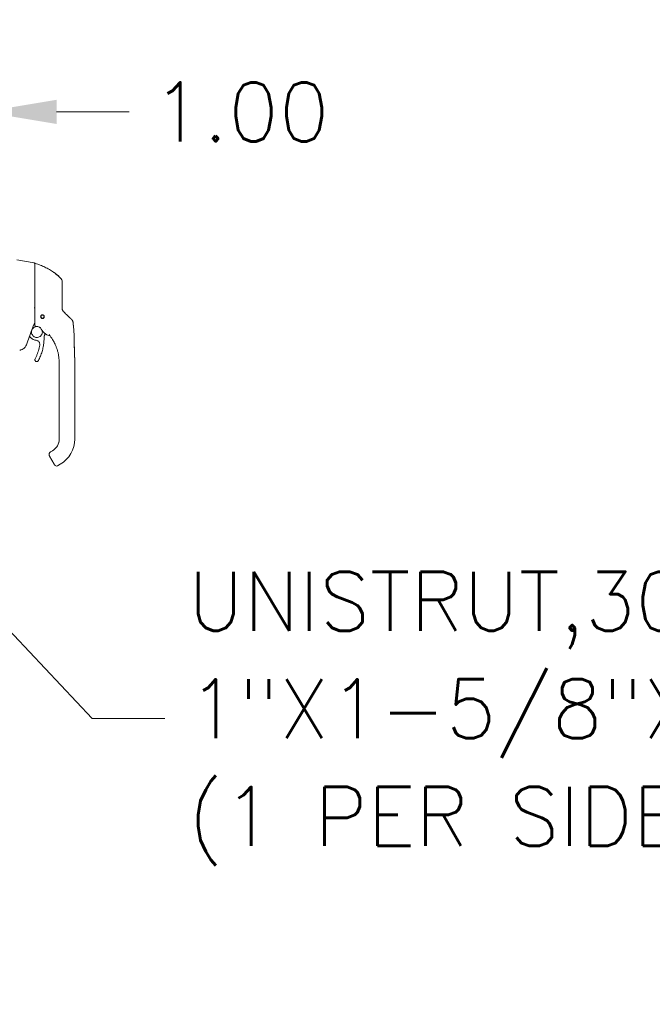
# Model space of a CAD drawing. Header units: inches. Extents: x 4 to 472, y 10 to 298.
# Tile 20 of 45: x 116 to 140, y 156 to 193. Entities that reach past the tile are written whole.
import ezdxf

# ---------------------------------------------------------------- set-up
doc = ezdxf.new("R2010")
doc.units = ezdxf.units.IN
doc.header["$LTSCALE"] = 28
doc.header["$MEASUREMENT"] = 0
for name, color, linetype, lineweight in [('Dimension (ANSI)', 7, 'Continuous', 5), ('Symbol (ANSI)', 7, 'Continuous', 5), ('Visible (ANSI)', 7, 'Continuous', 5)]:
    doc.layers.add(name, color=color, linetype=linetype, lineweight=lineweight)
doc.styles.add('ROMANS', font='romans.shx')
doc.dimstyles.new('Default (ANSI)', dxfattribs={"dimscale": 28, "dimtxt": 0.08, "dimasz": 0.098425, "dimexe": 0.125, "dimexo": 0.0625, "dimgap": 0.031496, "dimtad": 0, "dimtih": 1, "dimtoh": 1, "dimrnd": 1e-08, "dimzin": 0, "dimdsep": 46, "dimtxsty": 'ROMANS', "dimcen": 0.09, "dimdle": 0.393701, "dimclrd": 256, "dimclre": 256, "dimclrt": 256, "dimadec": 0, "dimazin": 0, "dimtfac": 1.25, "dimtofl": 0, "dimtmove": 0, "dimatfit": 3, "dimfxl": 0, "dimtolj": 1, "dimtzin": 0, "dimlwd": -1, "dimlwe": -1, "dimarcsym": 0})
doc.dimstyles.new('Default (ANSI)$7', dxfattribs={"dimscale": 28, "dimtxt": 0.08, "dimasz": 0.098425, "dimexe": 0.125, "dimexo": 0.0625, "dimgap": 0.031496, "dimtad": 0, "dimtih": 1, "dimtoh": 1, "dimrnd": 1e-08, "dimzin": 0, "dimdsep": 46, "dimtxsty": 'ROMANS', "dimcen": 0.09, "dimdle": 0.393701, "dimclrd": 256, "dimclre": 256, "dimclrt": 256, "dimadec": 0, "dimazin": 0, "dimtfac": 1.25, "dimtofl": 0, "dimtmove": 0, "dimatfit": 3, "dimfxl": 0, "dimtolj": 1, "dimtzin": 0, "dimlwd": -1, "dimlwe": -1, "dimarcsym": 0})

# ---------------------------------------------------------------- blocks, each defined once
blk = doc.blocks.new('*D24')
at = {"layer": 'Defpoints', "color": 0}
for p in [(114.672, 189.537), (113.672, 182.118), (114.672, 151.768)]:
    blk.add_point(p, dxfattribs=at)
at = {"layer": 'Dimension (ANSI)'}
for p, q in [((113.672, 183.868), (113.672, 193.037)), ((114.672, 153.518), (114.672, 193.037)), ((110.916, 189.537), (108.16, 189.537)), ((117.428, 189.537), (120.184, 189.537))]:
    blk.add_line(p, q, dxfattribs=at)
for points in [[(110.916, 189.996), (110.916, 189.077), (113.672, 189.537)], [(117.428, 189.996), (117.428, 189.077), (114.672, 189.537)]]:
    blk.add_solid(points, dxfattribs=at)
at = {"layer": 'Dimension (ANSI)', "insert": (121.066, 190.657), "char_height": 2.24, "attachment_point": 1, "style": 'ROMANS'}
blk.add_mtext('\\A1;1.00', dxfattribs=at)

msp = doc.modelspace()

# ---------------------------------------------------------------- linework, layer by layer
at = {"layer": 'Visible (ANSI)'}
for p, q in [((116.5798, 183.8014), (115.9123, 183.9191)), ((116.596, 183.4415), (116.596, 183.782)), ((116.3975, 181.0274), (116.4391, 180.9779)), ((116.9994, 181.2715), (116.9994, 181.2715)), ((116.6043, 180.129), (116.6043, 180.1293)), ((117.526, 179.9502), (117.526, 180.0102)), ((117.526, 179.9502), (117.526, 179.34)), ((118.1166, 179.0841), (118.1166, 180.0102)), ((117.526, 179.2416), (117.526, 179.34)), ((117.526, 179.2416), (117.526, 179.0841)), ((117.526, 179.0841), (117.526, 178.6313)), ((118.1166, 179.0841), (118.1166, 177.1156)), ((117.526, 178.6313), (117.526, 178.5329)), ((117.526, 178.5329), (117.526, 177.9227)), ((117.526, 177.9227), (117.526, 177.8243)), ((117.526, 177.8243), (117.526, 177.214)), ((117.526, 177.214), (117.526, 177.1156)), ((117.1429, 176.5314), (117.1429, 176.5314)), ((117.1429, 176.531), (117.1429, 176.5311)), ((117.1429, 176.5307), (117.1429, 176.5307)), ((117.1587, 176.4716), (117.3359, 176.1647)), ((117.2855, 176.6816), (117.2019, 176.6334)), ((117.2019, 176.6337), (117.2701, 176.6731)), ((117.2701, 176.6731), (117.2019, 176.6337)), ((117.2701, 176.6731), (117.2019, 176.6337)), ((117.2701, 176.6724), (117.2019, 176.633)), ((117.2019, 176.633), (117.2701, 176.6724)), ((117.2019, 176.633), (117.2701, 176.6724)), ((117.2019, 176.6337), (117.2019, 176.6337)), ((117.2019, 176.633), (117.2019, 176.633)), ((117.2701, 176.6731), (117.2701, 176.6731)), ((117.2701, 176.6724), (117.2701, 176.6724)), ((117.5654, 176.1609), (117.4631, 176.1019))]:
    msp.add_line(p, q, dxfattribs=at)
msp.add_circle((116.8913, 181.7609), 0.061, dxfattribs=at)
for centre, radius, start, end in [((116.5763, 183.782), 0.0197, 0.00006, 80.00001), ((116.6078, 183.7763), 0.0118, 73.0732, 179.99998), ((117.4425, 183.086), 0.1969, 359.99997, 45.47278), ((116.8913, 181.7609), 0.0689, 180.08663, 359.90795), ((116.8913, 181.7621), 0.061, 180.56492, 359.43508), ((116.8913, 181.7618), 0.061, 180.42604, 359.57396), ((116.8913, 181.7615), 0.061, 180.2801, 359.7199), ((117.3212, 181.5644), 0.5512, 203.66848, 254.63979), ((131.1573, 175.5279), 15.748, 159.74434, 160.82859), ((117.4238, 176.1701), 0.0787, 210.00002, 300.00002)]:
    msp.add_arc(centre, radius, start, end, dxfattribs=at)
for centre, major_axis, ratio, start_param, end_param in [((117.9048, 182.1221), (-0.2377, -0.1397), 0.8326746, 0.1984379, 0.2341508), ((117.8582, 181.5188), (-0.0314, 0.1943), 0.9999984, 4.712389, 5.3634248), ((116.8097, 181.3299), (0.0081, 0.0184), 0.9571386, 6.2831848, 6.2867931), ((117.8582, 181.5181), (0.1958, 0.0203), 0.9999934, 0, 0.5297275), ((117.1273, 181.0672), (0.0155, 0.0128), 0.7633201, 6.2825394, 6.2831869), ((117.3212, 181.5647), (0.5314, -0.1463), 0.9999993, 4.712389, 4.7123951), ((117.0142, 177.1163), (0.5118, 0), 0.9999992, 5.2359878, 6.2831853), ((117.0142, 177.1156), (1.1024, 0), 0.9999992, 5.2359878, 6.2831853), ((117.2269, 176.511), (-0.0682, -0.0394), 0.0011029, 6.2825485, 6.2831853)]:
    msp.add_ellipse(centre, major_axis=major_axis, ratio=ratio, start_param=start_param, end_param=end_param, dxfattribs=at)
for points, knots in [([(117.5805, 183.2264), (117.5406, 183.2656), (117.4981, 183.3041), (117.453, 183.3416), (117.408, 183.3791), (117.3604, 183.4155), (117.3103, 183.4507), (117.2601, 183.4859), (117.2073, 183.5198), (117.1521, 183.5522), (117.0968, 183.5846), (117.0391, 183.6154), (116.9815, 183.6432), (116.9238, 183.6711), (116.8664, 183.6962), (116.8052, 183.7202), (116.744, 183.7443), (116.6789, 183.767), (116.6113, 183.7876)], [0, 0, 0, 0, 0.1666667, 0.1666667, 0.1666667, 0.3333333, 0.3333333, 0.3333333, 0.5, 0.5, 0.5, 0.6666667, 0.6666667, 0.6666667, 0.8333333, 0.8333333, 0.8333333, 1, 1, 1, 1]), ([(116.596, 183.4415), (116.596, 183.4293), (116.596, 183.4173), (116.596, 183.4056), (116.596, 183.3879), (116.596, 183.371), (116.596, 183.3547), (116.596, 183.3384), (116.596, 183.3228), (116.596, 183.3079), (116.596, 183.2929), (116.596, 183.2786), (116.596, 183.2649), (116.596, 183.2513), (116.596, 183.2382), (116.596, 183.2257), (116.596, 183.2132), (116.596, 183.2012), (116.596, 183.1898), (116.596, 183.1783), (116.596, 183.1674), (116.596, 183.1569), (116.596, 183.1465), (116.596, 183.1365), (116.596, 183.127), (116.596, 183.1174), (116.596, 183.1084), (116.596, 183.0997), (116.596, 183.091), (116.596, 183.0828), (116.596, 183.0749)], [0.73879691, 0.73879691, 0.73879691, 0.73879691, 0.75675676, 0.75675676, 0.75675676, 0.78378378, 0.78378378, 0.78378378, 0.81081081, 0.81081081, 0.81081081, 0.83783784, 0.83783784, 0.83783784, 0.86486486, 0.86486486, 0.86486486, 0.89189189, 0.89189189, 0.89189189, 0.91891892, 0.91891892, 0.91891892, 0.94594595, 0.94594595, 0.94594595, 0.97297297, 0.97297297, 0.97297297, 1, 1, 1, 1]), ([(117.2972, 183.4597), (117.2972, 183.4597), (117.2972, 183.4597), (117.2972, 183.4597), (117.2972, 183.4597), (117.2972, 183.4597), (117.2973, 183.4596), (117.2974, 183.4596), (117.2975, 183.4595), (117.298, 183.4591), (117.2985, 183.4588), (117.3027, 183.4559), (117.3067, 183.4531), (117.3185, 183.4448), (117.3263, 183.4393), (117.3573, 183.4169), (117.3802, 183.3997), (117.4649, 183.3335), (117.5244, 183.2815), (117.5805, 183.2263)], [0.93725125, 0.93725125, 0.93725125, 0.93725125, 0.93737787, 0.93737787, 0.93795576, 0.93795576, 0.93852951, 0.93852951, 0.93968069, 0.93968069, 0.94432349, 0.94432349, 0.98126084, 0.98126084, 1.05414613, 1.05414613, 1.27276867, 1.27276867, 1.87296898, 1.87296898, 1.87296898, 1.87296898]), ([(117.5805, 183.2263), (117.5805, 183.2263), (117.5805, 183.2263), (117.5805, 183.2263), (117.5805, 183.2263), (117.5805, 183.2263), (117.5805, 183.2263), (117.5805, 183.2263), (117.5805, 183.2263), (117.5805, 183.2263)], [0.611625, 0.611625, 0.611625, 0.611625, 0.63157895, 0.63157895, 0.63157895, 0.68421053, 0.68421053, 0.68421053, 0.71552064, 0.71552064, 0.71552064, 0.71552064]), ([(116.596, 183.0749), (116.596, 182.99), (116.596, 182.9083), (116.596, 182.8289), (116.596, 182.7496), (116.596, 182.6727), (116.596, 182.6003), (116.596, 182.528), (116.596, 182.4602), (116.596, 182.3895), (116.596, 182.3189), (116.596, 182.2453), (116.596, 182.1713)], [0, 0, 0, 0, 0.25, 0.25, 0.25, 0.5, 0.5, 0.5, 0.75, 0.75, 0.75, 1, 1, 1, 1]), ([(117.6393, 182.4713), (117.6393, 182.4803), (117.6393, 182.4897), (117.6393, 182.4995), (117.6393, 182.5094), (117.6393, 182.5198), (117.6393, 182.5306), (117.6393, 182.5414), (117.6393, 182.5527), (117.6393, 182.5645), (117.6393, 182.5763), (117.6393, 182.5886), (117.6393, 182.6014), (117.6393, 182.6142), (117.6393, 182.6276), (117.6393, 182.6415), (117.6393, 182.6553), (117.6393, 182.6698), (117.6393, 182.6847), (117.6393, 182.6997), (117.6393, 182.7153), (117.6393, 182.7314), (117.6393, 182.7475), (117.6393, 182.7643), (117.6393, 182.7815), (117.6393, 182.7987), (117.6393, 182.8165), (117.6393, 182.8346), (117.6393, 182.8528), (117.6393, 182.8714), (117.6393, 182.8892), (117.6393, 182.9069), (117.6393, 182.9237), (117.6393, 182.9388), (117.6393, 182.954), (117.6393, 182.9674), (117.6393, 182.9794), (117.6393, 182.9915), (117.6393, 183.002), (117.6393, 183.0113), (117.6393, 183.0206), (117.6393, 183.0286), (117.6393, 183.0357), (117.6393, 183.0427), (117.6393, 183.0487), (117.6393, 183.0539), (117.6393, 183.0591), (117.6393, 183.0634), (117.6393, 183.067), (117.6393, 183.0707), (117.6393, 183.0737), (117.6393, 183.0761), (117.6393, 183.0785), (117.6393, 183.0803), (117.6393, 183.0817), (117.6393, 183.0831), (117.6393, 183.0841), (117.6393, 183.0847), (117.6393, 183.0853), (117.6393, 183.0856), (117.6393, 183.0856)], [0, 0, 0, 0, 0.05, 0.05, 0.05, 0.1, 0.1, 0.1, 0.15, 0.15, 0.15, 0.2, 0.2, 0.2, 0.25, 0.25, 0.25, 0.3, 0.3, 0.3, 0.35, 0.35, 0.35, 0.4, 0.4, 0.4, 0.45, 0.45, 0.45, 0.5, 0.5, 0.5, 0.55, 0.55, 0.55, 0.6, 0.6, 0.6, 0.65, 0.65, 0.65, 0.7, 0.7, 0.7, 0.75, 0.75, 0.75, 0.8, 0.8, 0.8, 0.85, 0.85, 0.85, 0.9, 0.9, 0.9, 0.95, 0.95, 0.95, 1, 1, 1, 1]), ([(117.6393, 182.0816), (117.6393, 182.1224), (117.6393, 182.164), (117.6393, 182.2065), (117.6393, 182.249), (117.6393, 182.2923), (117.6393, 182.3365), (117.6393, 182.3806), (117.6393, 182.4256), (117.6393, 182.4713)], [0, 0, 0, 0, 0.33333333, 0.33333333, 0.33333333, 0.66666667, 0.66666667, 0.66666667, 1, 1, 1, 1]), ([(116.5953, 182.0837), (116.5947, 182.0856), (116.5938, 182.0873), (116.5924, 182.0889), (116.591, 182.0904), (116.5892, 182.0918), (116.5871, 182.0932), (116.5849, 182.0945), (116.5824, 182.0958), (116.5798, 182.0971)], [0, 0, 0, 0, 0.3333333, 0.3333333, 0.3333333, 0.6666667, 0.6666667, 0.6666667, 1, 1, 1, 1]), ([(116.5953, 182.0837), (116.5956, 182.0826), (116.5958, 182.0806), (116.596, 182.076), (116.596, 182.0735), (116.596, 182.0711)], [-0.039762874, -0.039762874, -0.039762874, -0.039762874, -0.019191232, -0.019191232, 0, 0, 0, 0]), ([(116.596, 182.1713), (116.596, 182.1614), (116.596, 182.1513), (116.596, 182.1408), (116.596, 182.1302), (116.596, 182.1193), (116.596, 182.1086), (116.596, 182.0979), (116.596, 182.0874), (116.596, 182.077), (116.596, 182.0666), (116.596, 182.0563), (116.596, 182.0461), (116.596, 182.0359), (116.596, 182.0258), (116.596, 182.0159), (116.596, 182.0061), (116.596, 181.9964), (116.596, 181.9864), (116.596, 181.9765), (116.596, 181.9663), (116.596, 181.9556), (116.596, 181.9449), (116.596, 181.9336), (116.596, 181.9222), (116.596, 181.9109), (116.596, 181.8993), (116.596, 181.8876), (116.596, 181.8759), (116.596, 181.8641), (116.596, 181.8521), (116.596, 181.8401), (116.596, 181.8281), (116.596, 181.8159), (116.596, 181.8038), (116.596, 181.7916), (116.596, 181.7794), (116.596, 181.7672), (116.596, 181.755), (116.596, 181.7427), (116.596, 181.7304), (116.596, 181.7179), (116.596, 181.7062), (116.596, 181.6945), (116.596, 181.6837), (116.596, 181.6739), (116.596, 181.664), (116.596, 181.6551), (116.596, 181.6468), (116.596, 181.6385), (116.596, 181.6308), (116.596, 181.6236), (116.596, 181.6163), (116.596, 181.6094), (116.596, 181.6028), (116.596, 181.5961), (116.596, 181.5896), (116.596, 181.5832), (116.596, 181.5768), (116.596, 181.5706), (116.596, 181.5644), (116.596, 181.5582), (116.596, 181.5521), (116.596, 181.546), (116.596, 181.5399), (116.596, 181.5338), (116.596, 181.5279), (116.596, 181.5219), (116.596, 181.5161), (116.596, 181.5108), (116.596, 181.5054), (116.596, 181.5006), (116.596, 181.4963), (116.596, 181.4919), (116.596, 181.488), (116.596, 181.4845), (116.596, 181.4809), (116.596, 181.4777), (116.596, 181.4747), (116.596, 181.4717), (116.596, 181.4691), (116.596, 181.4666), (116.596, 181.4642), (116.596, 181.462), (116.596, 181.4599), (116.596, 181.4579), (116.596, 181.456), (116.596, 181.4542), (116.596, 181.4525), (116.596, 181.4509), (116.596, 181.4493), (116.596, 181.4478), (116.596, 181.4463), (116.596, 181.4449), (116.596, 181.4435), (116.596, 181.4421), (116.596, 181.4408), (116.596, 181.4394), (116.596, 181.4381), (116.596, 181.4367), (116.596, 181.4354), (116.596, 181.434), (116.596, 181.4327), (116.596, 181.4314), (116.596, 181.4302), (116.596, 181.4291), (116.596, 181.428), (116.596, 181.4271), (116.596, 181.4262), (116.596, 181.4254), (116.596, 181.4246), (116.596, 181.4239), (116.596, 181.4233), (116.596, 181.4227), (116.596, 181.4221), (116.596, 181.4216), (116.596, 181.4211), (116.596, 181.4206), (116.596, 181.4202), (116.596, 181.4198), (116.596, 181.4194), (116.596, 181.4191), (116.596, 181.4187), (116.596, 181.4184), (116.596, 181.4181), (116.596, 181.4179), (116.596, 181.4177), (116.596, 181.4174), (116.596, 181.4172), (116.596, 181.417), (116.596, 181.4168), (116.596, 181.4167), (116.596, 181.4165), (116.596, 181.4164), (116.596, 181.4163), (116.596, 181.4162), (116.596, 181.416), (116.596, 181.4159), (116.596, 181.4159), (116.596, 181.4158), (116.596, 181.4157), (116.596, 181.4157), (116.596, 181.4156), (116.596, 181.4156), (116.596, 181.4155), (116.596, 181.4155), (116.596, 181.4155), (116.596, 181.4154), (116.596, 181.4154), (116.596, 181.4154), (116.596, 181.4154)], [0, 0, 0, 0, 0.02, 0.02, 0.02, 0.04, 0.04, 0.04, 0.06, 0.06, 0.06, 0.08, 0.08, 0.08, 0.1, 0.1, 0.1, 0.12, 0.12, 0.12, 0.14, 0.14, 0.14, 0.16, 0.16, 0.16, 0.18, 0.18, 0.18, 0.2, 0.2, 0.2, 0.22, 0.22, 0.22, 0.24, 0.24, 0.24, 0.26, 0.26, 0.26, 0.28, 0.28, 0.28, 0.3, 0.3, 0.3, 0.32, 0.32, 0.32, 0.34, 0.34, 0.34, 0.36, 0.36, 0.36, 0.38, 0.38, 0.38, 0.4, 0.4, 0.4, 0.42, 0.42, 0.42, 0.44, 0.44, 0.44, 0.46, 0.46, 0.46, 0.48, 0.48, 0.48, 0.5, 0.5, 0.5, 0.52, 0.52, 0.52, 0.54, 0.54, 0.54, 0.56, 0.56, 0.56, 0.58, 0.58, 0.58, 0.6, 0.6, 0.6, 0.62, 0.62, 0.62, 0.64, 0.64, 0.64, 0.66, 0.66, 0.66, 0.68, 0.68, 0.68, 0.7, 0.7, 0.7, 0.72, 0.72, 0.72, 0.74, 0.74, 0.74, 0.76, 0.76, 0.76, 0.78, 0.78, 0.78, 0.8, 0.8, 0.8, 0.82, 0.82, 0.82, 0.84, 0.84, 0.84, 0.86, 0.86, 0.86, 0.88, 0.88, 0.88, 0.9, 0.9, 0.9, 0.92, 0.92, 0.92, 0.94, 0.94, 0.94, 0.96, 0.96, 0.96, 0.98, 0.98, 0.98, 1, 1, 1, 1]), ([(117.6393, 182.0831), (117.6393, 182.0745), (117.6399, 182.0664), (117.6408, 182.0588), (117.6418, 182.0512), (117.6431, 182.0442), (117.6446, 182.0376), (117.6462, 182.0311), (117.648, 182.025), (117.6499, 182.0193), (117.6518, 182.0137), (117.6539, 182.0085), (117.656, 182.0037), (117.6581, 181.9989), (117.6603, 181.9945), (117.6625, 181.9904), (117.6647, 181.9862), (117.6669, 181.9825), (117.6691, 181.9789), (117.6713, 181.9754), (117.6735, 181.9722), (117.6756, 181.9691), (117.6778, 181.9661), (117.6799, 181.9632), (117.682, 181.9606), (117.6842, 181.9579), (117.6863, 181.9554), (117.6884, 181.953), (117.6905, 181.9506), (117.6926, 181.9483), (117.6947, 181.9461)], [0.00000004, 0.00000004, 0.00000004, 0.00000004, 0.1, 0.1, 0.1, 0.2, 0.2, 0.2, 0.3, 0.3, 0.3, 0.4, 0.4, 0.4, 0.5, 0.5, 0.5, 0.6, 0.6, 0.6, 0.7, 0.7, 0.7, 0.8, 0.8, 0.8, 0.9, 0.9, 0.9, 1, 1, 1, 1]), ([(116.8913, 181.6918), (116.8861, 181.6918), (116.8809, 181.6924), (116.8707, 181.6947), (116.8657, 181.6965), (116.8536, 181.7024), (116.8471, 181.7073), (116.8353, 181.7195), (116.8305, 181.7271), (116.8246, 181.7418), (116.8231, 181.7488), (116.8221, 181.7625), (116.8226, 181.7691), (116.8257, 181.783), (116.8285, 181.7901), (116.8373, 181.8043), (116.8435, 181.8111), (116.8569, 181.8207), (116.8633, 181.824), (116.877, 181.8284), (116.8841, 181.8295), (116.8913, 181.8295)], [-0.57392807, -0.57392807, -0.57392807, -0.57392807, -0.53381403, -0.53381403, -0.49391427, -0.49391427, -0.43075969, -0.43075969, -0.35976568, -0.35976568, -0.30059841, -0.30059841, -0.24545309, -0.24545309, -0.18315135, -0.18315135, -0.11040726, -0.11040726, -0.05467869, -0.05467869, -0.000001, -0.000001, -0.000001, -0.000001]), ([(116.8913, 181.8295), (116.8966, 181.8295), (116.9019, 181.8289), (116.9123, 181.8264), (116.9174, 181.8246), (116.93, 181.8183), (116.937, 181.8129), (116.9485, 181.7999), (116.953, 181.7925), (116.9587, 181.7771), (116.9601, 181.7694), (116.9603, 181.754), (116.9591, 181.7465), (116.9544, 181.7318), (116.9507, 181.7249), (116.9407, 181.7119), (116.9344, 181.7062), (116.9217, 181.6985), (116.9159, 181.696), (116.9038, 181.6926), (116.8976, 181.6918), (116.8913, 181.6918)], [-0.56928744, -0.56928744, -0.56928744, -0.56928744, -0.52888577, -0.52888577, -0.48768411, -0.48768411, -0.42024216, -0.42024216, -0.35307171, -0.35307171, -0.29129274, -0.29129274, -0.2304014, -0.2304014, -0.16717789, -0.16717789, -0.09852884, -0.09852884, -0.04859211, -0.04859211, -0.000001, -0.000001, -0.000001, -0.000001]), ([(117.8419, 181.8059), (117.8477, 181.8004), (117.8539, 181.7945), (117.8608, 181.788), (117.8677, 181.7814), (117.8753, 181.7742), (117.8827, 181.7671), (117.8902, 181.7601), (117.8975, 181.7531), (117.9043, 181.7466), (117.9111, 181.7402), (117.9173, 181.7342), (117.9231, 181.7288), (117.9288, 181.7233), (117.9341, 181.7183), (117.9389, 181.7137), (117.9437, 181.7091), (117.9481, 181.705), (117.9521, 181.7012), (117.9561, 181.6974), (117.9597, 181.6939), (117.963, 181.6908), (117.9663, 181.6877), (117.9692, 181.6849), (117.9718, 181.6824), (117.9744, 181.68), (117.9767, 181.6778), (117.9787, 181.6759), (117.9807, 181.6739), (117.9825, 181.6722), (117.984, 181.6708), (117.9855, 181.6693), (117.9868, 181.6681), (117.9879, 181.6671), (117.989, 181.666), (117.99, 181.6651), (117.9907, 181.6644), (117.9915, 181.6637), (117.992, 181.6631), (117.9925, 181.6627), (117.9929, 181.6623), (117.9933, 181.662), (117.9935, 181.6618), (117.9937, 181.6616), (117.9938, 181.6615), (117.9937, 181.6615)], [0.00000004, 0.00000004, 0.00000004, 0.00000004, 0.06666667, 0.06666667, 0.06666667, 0.13333333, 0.13333333, 0.13333333, 0.2, 0.2, 0.2, 0.26666667, 0.26666667, 0.26666667, 0.33333333, 0.33333333, 0.33333333, 0.4, 0.4, 0.4, 0.46666667, 0.46666667, 0.46666667, 0.53333333, 0.53333333, 0.53333333, 0.6, 0.6, 0.6, 0.66666667, 0.66666667, 0.66666667, 0.73333333, 0.73333333, 0.73333333, 0.8, 0.8, 0.8, 0.86666667, 0.86666667, 0.86666667, 0.93333333, 0.93333333, 0.93333333, 1, 1, 1, 1]), ([(116.4735, 181.1805), (116.4735, 181.2026), (116.4771, 181.2246), (116.491, 181.2665), (116.5013, 181.2863), (116.5276, 181.3217), (116.5436, 181.3372), (116.5797, 181.3625), (116.5998, 181.3722), (116.6421, 181.3849), (116.6642, 181.3878), (116.6952, 181.3869), (116.704, 181.386), (116.7128, 181.3846)], [5.9346961, 5.9346961, 5.9346961, 5.9346961, 6.2546961, 6.2546961, 6.5746962, 6.5746962, 6.8946962, 6.8946962, 7.2146962, 7.2146962, 7.5346961, 7.5346961, 7.6638354, 7.6638354, 7.6638354, 7.6638354]), ([(116.6066, 181.4037), (116.6053, 181.4038), (116.604, 181.4042), (116.6014, 181.4054), (116.6002, 181.4063), (116.5981, 181.4085), (116.5973, 181.4098), (116.5963, 181.4126), (116.596, 181.414), (116.596, 181.4154)], [0, 0, 0, 0, 0.010213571, 0.010213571, 0.021888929, 0.021888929, 0.03336269, 0.03336269, 0.044191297, 0.044191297, 0.044191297, 0.044191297]), ([(116.6066, 181.4037), (116.6076, 181.4036), (116.6087, 181.4035), (116.6107, 181.4032), (116.6117, 181.4031), (116.6127, 181.403)], [-0.015527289, -0.015527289, -0.015527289, -0.015527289, -0.007755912, -0.007755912, -0.000000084, -0.000000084, -0.000000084, -0.000000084]), ([(116.8177, 181.3483), (116.8015, 181.3554), (116.785, 181.3619), (116.7683, 181.3678), (116.7516, 181.3736), (116.7346, 181.3788), (116.7175, 181.3834), (116.7004, 181.388), (116.6831, 181.3919), (116.6656, 181.3952), (116.6481, 181.3985), (116.6305, 181.4011), (116.6127, 181.403)], [0.00000001, 0.00000001, 0.00000001, 0.00000001, 0.25, 0.25, 0.25, 0.5, 0.5, 0.5, 0.75, 0.75, 0.75, 1, 1, 1, 1]), ([(116.7664, 181.3684), (116.7814, 181.3615), (116.7955, 181.3529), (116.813, 181.339), (116.8175, 181.3352), (116.8217, 181.3312)], [7.9353654, 7.9353654, 7.9353654, 7.9353654, 8.17469604, 8.17469604, 8.25940983, 8.25940983, 8.25940983, 8.25940983]), ([(116.8163, 181.3431), (116.8155, 181.345), (116.8144, 181.3468), (116.8126, 181.3488), (116.8121, 181.3493), (116.8109, 181.3504), (116.8103, 181.3509), (116.8094, 181.3515), (116.8091, 181.3518), (116.8084, 181.3522), (116.8082, 181.3523), (116.8078, 181.3525), (116.8076, 181.3526), (116.8075, 181.3527)], [0, 0, 0, 0, 0.015966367, 0.015966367, 0.022330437, 0.022330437, 0.030988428, 0.030988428, 0.037982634, 0.037982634, 0.047871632, 0.047871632, 0.058955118, 0.058955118, 0.058955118, 0.058955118]), ([(118.0348, 181.6054), (118.0348, 181.6054), (118.0348, 181.6053), (118.0353, 181.6043), (118.0369, 181.6012), (118.0407, 181.5923), (118.0419, 181.5892), (118.0453, 181.58), (118.0475, 181.5731), (118.0514, 181.5573), (118.0531, 181.5481), (118.054, 181.5387)], [0.30539867, 0.30539867, 0.30539867, 0.30539867, 0.32826155, 0.32826155, 0.44781005, 0.44781005, 0.49541217, 0.49541217, 0.56786727, 0.56786727, 0.64600989, 0.64600989, 0.64600989, 0.64600989]), ([(118.054, 181.5387), (118.0625, 181.4571), (118.0711, 181.3755), (118.0833, 181.2325), (118.0877, 181.171), (118.0908, 181.0981), (118.0913, 181.0866), (118.0918, 181.0712), (118.0919, 181.0671), (118.0921, 181.0593), (118.0922, 181.0555), (118.0923, 181.0506), (118.0924, 181.0492), (118.0924, 181.0454), (118.0925, 181.0436), (118.0926, 181.0372), (118.0926, 181.0372), (118.0926, 181.0361), (118.0926, 181.0359), (118.0926, 181.0359)], [0.0000066, 0.0000066, 0.0000066, 0.0000066, 0.6250104, 0.6250104, 1.0938658, 1.0938658, 1.181845, 1.181845, 1.2131635, 1.2131635, 1.244798, 1.244798, 1.2605313, 1.2605313, 1.2923474, 1.2923474, 1.4199121, 1.4199121, 1.5350653, 1.5350653, 1.5350653, 1.5350653]), ([(118.0927, 181.0324), (118.0917, 181.089), (118.0889, 181.1467), (118.085, 181.2042), (118.081, 181.2621), (118.0759, 181.3197), (118.0705, 181.3758), (118.0651, 181.4318), (118.0594, 181.4861), (118.054, 181.5384)], [0.00202866, 0.00202866, 0.00202866, 0.00202866, 0.33333333, 0.33333333, 0.33333333, 0.66666667, 0.66666667, 0.66666667, 1, 1, 1, 1]), ([(116.384, 180.9906), (116.3841, 180.9903), (116.3842, 180.9899), (116.3844, 180.9881), (116.3844, 180.9867), (116.3842, 180.9835), (116.3838, 180.9817), (116.3832, 180.98)], [0.020894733, 0.020894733, 0.020894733, 0.020894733, 0.023788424, 0.023788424, 0.034584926, 0.034584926, 0.048126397, 0.048126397, 0.048126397, 0.048126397]), ([(116.6481, 180.8672), (116.632, 180.8689), (116.6161, 180.8718), (116.5848, 180.8799), (116.5695, 180.8852), (116.5398, 180.8981), (116.5255, 180.9057), (116.4982, 180.923), (116.4852, 180.9327), (116.4608, 180.954), (116.4495, 180.9656), (116.4391, 180.9779)], [4.46606988, 4.46606988, 4.46606988, 4.46606988, 4.62005346, 4.62005346, 4.77403703, 4.77403703, 4.92802061, 4.92802061, 5.08200418, 5.08200418, 5.23598776, 5.23598776, 5.23598776, 5.23598776]), ([(116.8869, 181.1805), (116.8869, 181.1586), (116.8833, 181.1366), (116.8695, 181.0948), (116.8592, 181.075), (116.8329, 181.0397), (116.8168, 181.0241), (116.7807, 180.9988), (116.7606, 180.9891), (116.7184, 180.9764), (116.6962, 180.9735), (116.6522, 180.9748), (116.6302, 180.979), (116.5888, 180.9941), (116.5693, 181.005), (116.5347, 181.0323), (116.5196, 181.0488), (116.4954, 181.0857), (116.4863, 181.106), (116.4759, 181.1447), (116.4736, 181.1626), (116.4735, 181.1805)], [2.7943163, 2.7943163, 2.7943163, 2.7943163, 3.1131035, 3.1131035, 3.4331035, 3.4331035, 3.7531035, 3.7531035, 4.0731035, 4.0731035, 4.3931035, 4.3931035, 4.7131034, 4.7131034, 5.0331034, 5.0331034, 5.3531034, 5.3531034, 5.6731034, 5.6731034, 5.9334832, 5.9334832, 5.9334832, 5.9334832]), ([(116.9537, 180.9787), (116.9537, 180.9175), (116.9508, 180.8564), (116.939, 180.7347), (116.9303, 180.6741), (116.907, 180.5541), (116.8924, 180.4946), (116.8578, 180.3774), (116.8376, 180.3196), (116.7919, 180.2062), (116.7663, 180.1506), (116.7381, 180.0963)], [2.79314814, 2.79314814, 2.79314814, 2.79314814, 2.88900452, 2.88900452, 2.9848609, 2.9848609, 3.08071728, 3.08071728, 3.17657366, 3.17657366, 3.27243005, 3.27243005, 3.27243005, 3.27243005]), ([(116.8799, 181.2341), (116.8799, 181.2341), (116.8799, 181.234), (116.8846, 181.2166), (116.8869, 181.1986), (116.8869, 181.1805)], [8.81399674, 8.81399674, 8.81399674, 8.81399674, 8.81469604, 8.81469604, 9.07628873, 9.07628873, 9.07628873, 9.07628873]), ([(116.9697, 181.0563), (116.9676, 181.0514), (116.9657, 181.0464), (116.9623, 181.0363), (116.9608, 181.0312), (116.9582, 181.0209), (116.9571, 181.0157), (116.9554, 181.0052), (116.9548, 180.9999), (116.9539, 180.9893), (116.9537, 180.984), (116.9537, 180.9787)], [6.22620958, 6.22620958, 6.22620958, 6.22620958, 6.30729363, 6.30729363, 6.38837768, 6.38837768, 6.46946173, 6.46946173, 6.55054578, 6.55054578, 6.63162983, 6.63162983, 6.63162983, 6.63162983]), ([(116.99, 181.1237), (116.9899, 181.1231), (116.9898, 181.1224), (116.9882, 181.1142), (116.9865, 181.1068), (116.9826, 181.0921), (116.9804, 181.0848), (116.9754, 181.0704), (116.9727, 181.0633), (116.9697, 181.0563)], [2.97444193, 2.97444193, 2.97444193, 2.97444193, 2.98096633, 2.98096633, 3.05350035, 3.05350035, 3.12603437, 3.12603437, 3.19856838, 3.19856838, 3.19856838, 3.19856838]), ([(117.1842, 181.0276), (117.1841, 181.0276), (117.1841, 181.0277), (117.1839, 181.0279), (117.1837, 181.028), (117.1833, 181.0284), (117.183, 181.0287), (117.1822, 181.0293), (117.1816, 181.0298), (117.1796, 181.0311), (117.1781, 181.0319), (117.1761, 181.0326), (117.1756, 181.0327), (117.1752, 181.0329)], [0.047198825, 0.047198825, 0.047198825, 0.047198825, 0.048154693, 0.048154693, 0.051249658, 0.051249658, 0.054344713, 0.054344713, 0.060571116, 0.060571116, 0.073007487, 0.073007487, 0.076790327, 0.076790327, 0.076790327, 0.076790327]), ([(117.3631, 180.733), (117.3596, 180.7404), (117.3558, 180.7481), (117.3449, 180.7703), (117.3374, 180.7848), (117.3068, 180.8425), (117.282, 180.8849), (117.2366, 180.955), (117.2168, 180.9836), (117.1961, 181.0116)], [0, 0, 0, 0, 0.0657042, 0.0657042, 0.19062596, 0.19062596, 0.56545195, 0.56545195, 0.83098192, 0.83098192, 0.83098192, 0.83098192]), ([(118.0927, 181.0311), (118.0927, 181.0307), (118.0927, 181.0311), (118.0928, 181.0265), (118.0928, 181.0259), (118.0928, 181.0246), (118.0928, 181.0238), (118.0929, 181.0219), (118.0929, 181.0208), (118.0929, 181.0171), (118.093, 181.0141), (118.0931, 181.0053), (118.0932, 180.9991), (118.0935, 180.9827), (118.0937, 180.9723), (118.0944, 180.9308), (118.0949, 180.8996), (118.097, 180.775), (118.0989, 180.6816), (118.1054, 180.4484), (118.1113, 180.3086), (118.1149, 180.1525), (118.1153, 180.1364), (118.1158, 180.1056), (118.116, 180.0906), (118.1164, 180.0634), (118.1164, 180.051), (118.1165, 180.0372), (118.1165, 180.0337), (118.1166, 180.0278), (118.1166, 180.0254), (118.1166, 180.0231), (118.1166, 180.0228), (118.1166, 180.0224), (118.1166, 180.0223), (118.1166, 180.0221), (118.1166, 180.022), (118.1166, 180.0219), (118.1166, 180.0219), (118.1166, 180.0219), (118.1166, 180.0218), (118.1166, 180.0218), (118.1166, 180.0218), (118.1166, 180.0218)], [0, 0, 0, 0, 0.1159605, 0.1159605, 0.1286218, 0.1286218, 0.1402614, 0.1402614, 0.1519419, 0.1519419, 0.1755884, 0.1755884, 0.2222149, 0.2222149, 0.3014399, 0.3014399, 0.5389789, 0.5389789, 1.2516919, 1.2516919, 2.3205902, 2.3205902, 2.4431261, 2.4431261, 2.5614461, 2.5614461, 2.6841104, 2.6841104, 2.7342759, 2.7342759, 2.7807507, 2.7807507, 2.7875201, 2.7875201, 2.7904135, 2.7904135, 2.7918602, 2.7918602, 2.7925835, 2.7925835, 2.7929452, 2.7929452, 2.7929723, 2.7929723, 2.7929723, 2.7929723]), ([(118.0928, 181.0278), (118.0928, 181.0278), (118.0928, 181.0278), (118.0928, 181.0277), (118.0928, 181.0275), (118.0928, 181.0257), (118.0928, 181.025), (118.0928, 181.0228), (118.0929, 181.022), (118.0929, 181.0202), (118.0929, 181.0193), (118.0929, 181.0169), (118.093, 181.0153), (118.093, 181.0119), (118.0931, 181.0101), (118.0931, 181.0052), (118.0932, 181.0021), (118.0933, 180.9923), (118.0935, 180.9855), (118.0939, 180.9585), (118.0942, 180.9382), (118.0955, 180.8571), (118.0966, 180.7963), (118.0998, 180.6445), (118.1024, 180.5534), (118.1076, 180.395), (118.1101, 180.3244), (118.1123, 180.2522), (118.1126, 180.2422), (118.113, 180.2283), (118.1131, 180.2234), (118.1133, 180.2181), (118.1133, 180.2166), (118.1133, 180.2151), (118.1134, 180.2148), (118.1134, 180.2146), (118.1134, 180.2145), (118.1134, 180.2145)], [2.3855729, 2.3855729, 2.3855729, 2.3855729, 2.4134225, 2.4134225, 2.5210955, 2.5210955, 2.5615634, 2.5615634, 2.5782618, 2.5782618, 2.5896296, 2.5896296, 2.6042754, 2.6042754, 2.6189313, 2.6189313, 2.6426778, 2.6426778, 2.6942641, 2.6942641, 2.8488358, 2.8488358, 3.3123956, 3.3123956, 4.0079879, 4.0079879, 4.5316835, 4.5316835, 4.6195555, 4.6195555, 4.67259, 4.67259, 4.6990879, 4.6990879, 4.715138, 4.715138, 4.7207262, 4.7207262, 4.7207262, 4.7207262]), ([(116.2827, 180.6995), (116.2715, 180.6673), (116.2548, 180.6366), (116.2134, 180.5834), (116.1883, 180.56), (116.1328, 180.5227), (116.1016, 180.5084), (116.0597, 180.4967), (116.0498, 180.4945), (116.0399, 180.4928)], [0.0000069, 0.0000069, 0.0000069, 0.0000069, 0.25938854, 0.25938854, 0.51413678, 0.51413678, 0.76905127, 0.76905127, 0.84596412, 0.84596412, 0.84596412, 0.84596412]), ([(116.7873, 180.6846), (116.7812, 180.6483), (116.7739, 180.6121), (116.7572, 180.5402), (116.7476, 180.5045), (116.7264, 180.4339), (116.7147, 180.3988), (116.6891, 180.3296), (116.6752, 180.2954), (116.6453, 180.228), (116.6293, 180.1947), (116.6123, 180.1619)], [2.96002431, 2.96002431, 2.96002431, 2.96002431, 3.02250546, 3.02250546, 3.0849866, 3.0849866, 3.14746775, 3.14746775, 3.2099489, 3.2099489, 3.27243005, 3.27243005, 3.27243005, 3.27243005]), ([(116.6481, 180.8672), (116.6634, 180.8656), (116.6785, 180.8618), (116.707, 180.8499), (116.7203, 180.8419), (116.7441, 180.8222), (116.7546, 180.8107), (116.7717, 180.785), (116.7783, 180.7709), (116.7872, 180.7414), (116.7895, 180.726), (116.7895, 180.7106)], [1.3244772, 1.3244772, 1.3244772, 1.3244772, 1.6182025, 1.6182025, 1.9119277, 1.9119277, 2.2056529, 2.2056529, 2.4993782, 2.4993782, 2.7931034, 2.7931034, 2.7931034, 2.7931034]), ([(116.7895, 180.7106), (116.7895, 180.7089), (116.7895, 180.7072), (116.7894, 180.7038), (116.7893, 180.702), (116.7891, 180.6986), (116.7889, 180.6968), (116.7886, 180.6933), (116.7884, 180.6916), (116.7879, 180.6881), (116.7876, 180.6864), (116.7873, 180.6846)], [2.79469534, 2.79469534, 2.79469534, 2.79469534, 2.8264876, 2.8264876, 2.85987178, 2.85987178, 2.89325596, 2.89325596, 2.92664013, 2.92664013, 2.96002431, 2.96002431, 2.96002431, 2.96002431]), ([(117.526, 180.0102), (117.526, 180.044), (117.525, 180.0798), (117.5226, 180.1183), (117.5201, 180.1568), (117.5161, 180.198), (117.5103, 180.2396), (117.5046, 180.2813), (117.4972, 180.3235), (117.4882, 180.3653), (117.4791, 180.4072), (117.4685, 180.4488), (117.4565, 180.4892), (117.4445, 180.5296), (117.4311, 180.5689), (117.4174, 180.6052), (117.4037, 180.6415), (117.3897, 180.6749), (117.3756, 180.706)], [0, 0, 0, 0, 0.1666667, 0.1666667, 0.1666667, 0.3333333, 0.3333333, 0.3333333, 0.5, 0.5, 0.5, 0.6666667, 0.6666667, 0.6666667, 0.8333333, 0.8333333, 0.8333333, 1, 1, 1, 1]), ([(116.0399, 180.4928), (116.0398, 180.4927), (116.0396, 180.4927), (116.0392, 180.4927), (116.0384, 180.4925), (116.0368, 180.4922), (116.0345, 180.4918), (116.0322, 180.4914), (116.0291, 180.4909), (116.0255, 180.4902)], [0.4993907, 0.4993907, 0.4993907, 0.4993907, 0.6, 0.6, 0.6, 0.8, 0.8, 0.8, 1, 1, 1, 1]), ([(116.6043, 180.1293), (116.6043, 180.1315), (116.6044, 180.1338), (116.6049, 180.1383), (116.6052, 180.1405), (116.606, 180.145), (116.6066, 180.1472), (116.6079, 180.1515), (116.6086, 180.1537), (116.6103, 180.1579), (116.6113, 180.1599), (116.6123, 180.1619)], [5.93469608, 5.93469608, 5.93469608, 5.93469608, 6.0305614, 6.0305614, 6.12642673, 6.12642673, 6.22229205, 6.22229205, 6.31815738, 6.31815738, 6.4140227, 6.4140227, 6.4140227, 6.4140227]), ([(116.7381, 180.0963), (116.7346, 180.0896), (116.73, 180.0835), (116.7192, 180.0729), (116.7129, 180.0685), (116.6993, 180.0619), (116.692, 180.0597), (116.677, 180.0578), (116.6693, 180.058), (116.6545, 180.0608), (116.6473, 180.0634), (116.6341, 180.0708), (116.6281, 180.0755), (116.6179, 180.0867), (116.6136, 180.0931), (116.6074, 180.1069), (116.6055, 180.1143), (116.6044, 180.1242), (116.6043, 180.1266), (116.6043, 180.129)], [3.27243, 3.27243, 3.27243, 3.27243, 3.59243, 3.59243, 3.91243, 3.91243, 4.2324301, 4.2324301, 4.5524302, 4.5524302, 4.8724303, 4.8724303, 5.1924304, 5.1924304, 5.5124303, 5.5124303, 5.8324303, 5.8324303, 5.9346961, 5.9346961, 5.9346961, 5.9346961]), ([(117.5232, 177.062), (117.5214, 177.0442), (117.5186, 177.0266), (117.5074, 176.9742), (117.4963, 176.9401), (117.4673, 176.8748), (117.4493, 176.8437), (117.4073, 176.7859), (117.3832, 176.7592), (117.3301, 176.7113), (117.3011, 176.6902), (117.2701, 176.6724)], [1.67577505, 1.67577505, 1.67577505, 1.67577505, 1.78023584, 1.78023584, 1.98967535, 1.98967535, 2.19911486, 2.19911486, 2.40855437, 2.40855437, 2.61799388, 2.61799388, 2.61799388, 2.61799388]), ([(117.1429, 176.5311), (117.1429, 176.5393), (117.1438, 176.5476), (117.1472, 176.5637), (117.1497, 176.5716), (117.1565, 176.5866), (117.1606, 176.5938), (117.1703, 176.6072), (117.1758, 176.6133), (117.1881, 176.6244), (117.1948, 176.6292), (117.2019, 176.6334)], [4.712389, 4.712389, 4.712389, 4.712389, 4.9218285, 4.9218285, 5.131268, 5.131268, 5.3407075, 5.3407075, 5.550147, 5.550147, 5.7595865, 5.7595865, 5.7595865, 5.7595865]), ([(117.2019, 176.633), (117.1948, 176.6289), (117.1881, 176.624), (117.1758, 176.613), (117.1703, 176.6068), (117.1606, 176.5935), (117.1565, 176.5863), (117.1497, 176.5712), (117.1472, 176.5633), (117.1438, 176.5473), (117.1429, 176.5391), (117.1429, 176.531)], [0.5235988, 0.5235988, 0.5235988, 0.5235988, 0.7330383, 0.7330383, 0.9424778, 0.9424778, 1.1519173, 1.1519173, 1.3613568, 1.3613568, 1.568548, 1.568548, 1.568548, 1.568548]), ([(117.1429, 176.5314), (117.1429, 176.5322), (117.1429, 176.5329), (117.1429, 176.5336), (117.143, 176.536), (117.1431, 176.5383), (117.1432, 176.5407)], [0.322573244, 0.322573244, 0.322573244, 0.322573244, 0.333333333, 0.333333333, 0.333333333, 0.368443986, 0.368443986, 0.368443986, 0.368443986]), ([(117.1429, 176.5307), (117.1429, 176.5267), (117.1431, 176.5227), (117.1435, 176.5184), (117.1443, 176.5107), (117.146, 176.5023), (117.1486, 176.4944), (117.1512, 176.4864), (117.1545, 176.4789), (117.1587, 176.4716)], [0.78735699, 0.78735699, 0.78735699, 0.78735699, 0.83333333, 0.83333333, 0.83333333, 0.91666667, 0.91666667, 0.91666667, 1, 1, 1, 1]), ([(117.1556, 176.5847), (117.1575, 176.5885), (117.1596, 176.5922), (117.1619, 176.5957), (117.1644, 176.5996), (117.1672, 176.6033), (117.17, 176.6068)], [0.60026714, 0.60026714, 0.60026714, 0.60026714, 0.66666667, 0.66666667, 0.66666667, 0.74202876, 0.74202876, 0.74202876, 0.74202876]), ([(117.3359, 176.1647), (117.3372, 176.1625), (117.3384, 176.1603), (117.3396, 176.1583), (117.3408, 176.1563), (117.3419, 176.1544), (117.3429, 176.1526), (117.3439, 176.1509), (117.3448, 176.1493), (117.3456, 176.1479), (117.3464, 176.1465), (117.3471, 176.1453), (117.3478, 176.1441), (117.3485, 176.1429), (117.3492, 176.1417), (117.3498, 176.1406), (117.3504, 176.1395), (117.351, 176.1385), (117.3516, 176.1376), (117.3521, 176.1367), (117.3526, 176.1358), (117.353, 176.135), (117.3535, 176.1343), (117.3539, 176.1335), (117.3543, 176.1329), (117.3547, 176.1322), (117.355, 176.1317), (117.3552, 176.1313), (117.3554, 176.1309), (117.3556, 176.1307), (117.3556, 176.1307)], [0.00001256, 0.00001256, 0.00001256, 0.00001256, 0.1, 0.1, 0.1, 0.2, 0.2, 0.2, 0.3, 0.3, 0.3, 0.4, 0.4, 0.4, 0.5, 0.5, 0.5, 0.6, 0.6, 0.6, 0.7, 0.7, 0.7, 0.8, 0.8, 0.8, 0.9, 0.9, 0.9, 1, 1, 1, 1])]:
    msp.add_open_spline(points, degree=3, knots=knots, dxfattribs=at)
for points in [[(116.6088, 182.304), (116.6088, 182.304), (116.6088, 182.304), (116.6088, 182.304)], [(117.7006, 181.9402), (117.7474, 181.8958), (117.7945, 181.851), (117.8419, 181.8059)], [(116.596, 181.5405), (116.5216, 181.3561), (116.4499, 181.1707), (116.3816, 180.984)], [(116.8179, 181.3482), (116.8178, 181.3483), (116.8178, 181.3483), (116.8177, 181.3483)], [(118.054, 181.5386), (118.054, 181.5386), (118.054, 181.5386), (118.054, 181.5386)], [(116.3816, 180.984), (116.3816, 180.984), (116.3816, 180.984), (116.3816, 180.984)], [(116.3832, 180.98), (116.3832, 180.98), (116.3832, 180.98), (116.3832, 180.98)], [(117.1857, 181.0256), (117.172, 181.0437), (117.1577, 181.0618), (117.1428, 181.08)], [(118.0927, 181.0321), (118.0924, 181.0482), (118.092, 181.0644), (118.0915, 181.0806)], [(118.0927, 181.0311), (118.0927, 181.0314), (118.0927, 181.0318), (118.0927, 181.0321)], [(117.3756, 180.706), (117.3715, 180.7149), (117.3674, 180.7239), (117.3631, 180.733)], [(117.1429, 176.5314), (117.1429, 176.5313), (117.1429, 176.5313), (117.1429, 176.5312)], [(117.1429, 176.5309), (117.1429, 176.5309), (117.1429, 176.531), (117.1429, 176.531)], [(117.1432, 176.5407), (117.1437, 176.5472), (117.1448, 176.5537), (117.1464, 176.5601)], [(117.17, 176.6068), (117.173, 176.6104), (117.1763, 176.6138), (117.1797, 176.6171)], [(117.1899, 176.6257), (117.194, 176.6288), (117.1981, 176.6315), (117.2019, 176.6337)], [(117.4631, 176.1019), (117.4631, 176.1019), (117.4631, 176.1019), (117.4631, 176.1019)]]:
    msp.add_open_spline(points, degree=3, dxfattribs=at)

# ---------------------------------------------------------------- texts
at = {"layer": 'Symbol (ANSI)', "insert": (122.4186, 166.5039), "char_height": 2.24, "width": 33.700192, "attachment_point": 4, "line_spacing_factor": 1.093904, "style": 'ROMANS'}
msp.add_mtext('{\\fRomanS|b0|i0;\\H2.2400;UNISTRUT,304 S.S.,\\P1"X1-5/8"X22.75"\\P(1 PER SIDE)}', dxfattribs=at)

# ---------------------------------------------------------------- dimensions: what is measured, and where the dimension line sits
at = {"layer": 'Dimension (ANSI)'}
dim = msp.add_linear_dim(base=(114.6722, 189.5365), p1=(113.6722, 182.118), p2=(114.6722, 151.768), angle=180, dimstyle='Default (ANSI)', override={"dimtih": 0, "dimtoh": 0, "dimdec": 2, "dimtp": 0, "dimtm": 0, "dimtdec": 2, "dimatfit": 1}, dxfattribs=at)
dim.commit()
dim.dimension.update_dxf_attribs({"geometry": '*D24', "text_midpoint": (124.3192, 189.5365), "dimtype": 160})

# ---------------------------------------------------------------- leaders
at = {"layer": 'Symbol (ANSI)', "annotation_type": 0, "has_hookline": 1, "hookline_direction": 0, "text_width": 32.5168}
msp.add_leader([(104.4375, 181.733), (118.7808, 166.5039), (121.5367, 166.5039)], dimstyle='Default (ANSI)$7', override={"dimtad": 0}, dxfattribs=at)

doc.saveas('drawing.dxf')
